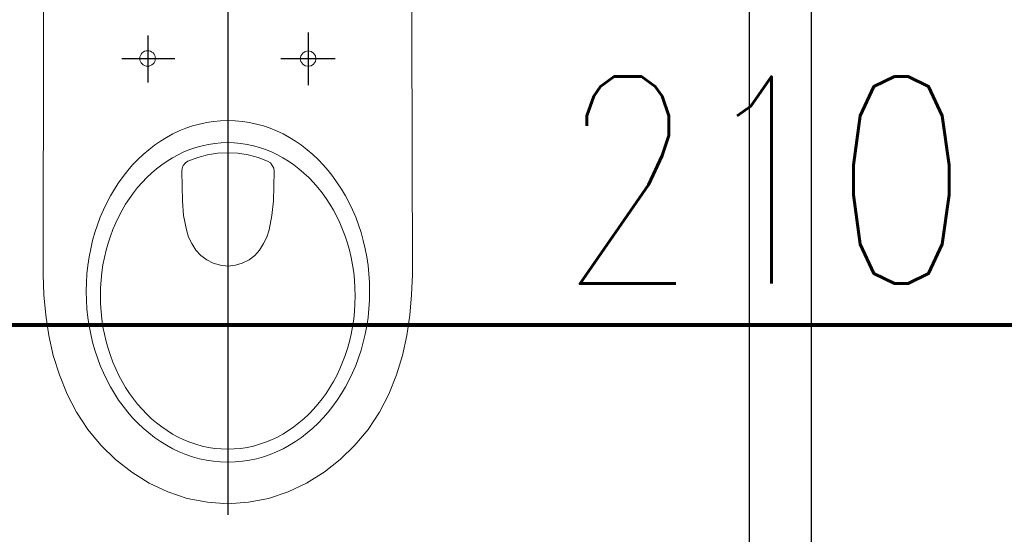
# Model space of a CAD drawing. Header units: metres. Extents: x 7408630 to 15602436, y 5561464 to 13303678.
# Tile 43 of 256: x 7413904 to 7413999, y 5563811 to 5563861. Entities that reach past the tile are written whole.
import ezdxf
from ezdxf.enums import TextEntityAlignment as Align

# ---------------------------------------------------------------- set-up
doc = ezdxf.new("R2010")
doc.units = ezdxf.units.M
doc.header["$MEASUREMENT"] = 0
for name, color, linetype, lineweight in [('!! 0_Opis_pom', 9, 'Continuous', 13), ('!! 1_OPIS POM NOWE', 140, 'Continuous', 5), ('!! 2_wypos-sanitarne', 240, 'Continuous', 9), ('Granica', 112, 'Continuous', 80)]:
    doc.layers.add(name, color=color, linetype=linetype, lineweight=lineweight)
doc.layers.add('!! 1_zabudowa GK', color=33, linetype='Continuous')
doc.styles.add('ARIAL', font='tahoma.ttf')
doc.styles.add('SIMPLEX', font='simplex.shx', dxfattribs={"width": 0.77})
doc.dimstyles.new('OL PB 200', dxfattribs={"dimscale": 4, "dimtxt": 5, "dimasz": 0.2, "dimexe": 10, "dimexo": 10, "dimgap": 1, "dimtad": 1, "dimdec": 1, "dimrnd": 0.5, "dimzin": 9, "dimdsep": 46, "dimtxsty": 'SIMPLEX', "dimblk": 'thick_MSz', "dimcen": 0.1, "dimdle": 8, "dimse1": 1, "dimse2": 1, "dimclrd": 256, "dimclre": 256, "dimclrt": 3, "dimadec": 1, "dimazin": 2, "dimtfac": 1, "dimtdec": 1, "dimtix": 1, "dimtofl": 0, "dimtmove": 2, "dimatfit": 3, "dimldrblk": 'thick_MSz', "dimfxl": 10, "dimfxlon": 1, "dimtolj": 1, "dimlwd": -1, "dimlwe": -1, "dimarcsym": 0})

# ---------------------------------------------------------------- blocks, each defined once
blk = doc.blocks.new('A$C324a30b8')
at = {"lineweight": 0}
for points in [[(0.17552, 0), (0.17692, -0.11958), (0.17797, -0.23916), (0.17832, -0.47832), (0.17762, -0.49825), (0.17587, -0.51783), (0.17273, -0.53741), (0.16853, -0.55664), (0.16259, -0.57552), (0.15524, -0.59405), (0.14615, -0.61153), (0.13531, -0.62832), (0.12272, -0.64335), (0.10839, -0.65734), (0.09266, -0.66958), (0.07587, -0.68007), (0.05804, -0.68846), (0.03916, -0.69475), (0.01958, -0.6986), (0, -0.7), (-0.01993, -0.6986), (-0.03951, -0.69475), (-0.05839, -0.68846), (-0.07622, -0.68007), (-0.09301, -0.66958), (-0.10874, -0.65734), (-0.12272, -0.64335), (-0.13566, -0.62832), (-0.1465, -0.61153), (-0.15559, -0.59405), (-0.16294, -0.57552), (-0.16888, -0.55664), (-0.17308, -0.53741), (-0.17587, -0.51783), (-0.17762, -0.49825), (-0.17832, -0.47832), (-0.17797, -0.23916), (-0.17727, -0.11958), (-0.17552, 0)], [(-0.17552, 0), (0.17552, 0)]]:
    blk.add_lwpolyline(points, dxfattribs=at)
for points in [[(-0.07762, -0.27727), (-0.07483, -0.27692), (-0.07238, -0.27517), (-0.07063, -0.27272), (-0.06993, -0.26993), (-0.07063, -0.26713), (-0.07238, -0.26468), (-0.07483, -0.26294), (-0.07762, -0.26224), (-0.08042, -0.26294), (-0.08287, -0.26468), (-0.08462, -0.26713), (-0.08497, -0.26993), (-0.08462, -0.27272), (-0.08287, -0.27517), (-0.08042, -0.27692)], [(-0.04476, -0.37902), (-0.04441, -0.37588), (-0.04301, -0.37308), (-0.04126, -0.37063), (-0.03846, -0.36888), (-0.02937, -0.36538), (-0.01958, -0.36294), (-0.00979, -0.36119), (0, -0.36084), (0.00979, -0.36119), (0.01958, -0.36294), (0.02902, -0.36538), (0.03846, -0.36888), (0.04091, -0.37063), (0.04301, -0.37308), (0.04405, -0.37588), (0.04441, -0.37902), (0.0437, -0.40734), (0.04266, -0.42133), (0.03986, -0.43531), (0.03776, -0.44231), (0.03461, -0.4486), (0.03077, -0.4549), (0.02587, -0.46014), (0.02028, -0.46434), (0.01399, -0.46748), (0.00699, -0.46958), (0, -0.47028), (-0.00734, -0.46958), (-0.01399, -0.46748), (-0.02063, -0.46434), (-0.02622, -0.46014), (-0.03077, -0.4549), (-0.03461, -0.4486), (-0.03776, -0.44231), (-0.03986, -0.43531), (-0.04266, -0.42133), (-0.04405, -0.40734)]]:
    blk.add_lwpolyline(points, close=True, dxfattribs=at)
blk.add_circle((0.07744, -0.26975), 0.00752, dxfattribs=at)
for centre, major_axis, ratio in [((-0.00018, -0.49476), (0, -0.16504), 0.829441), ((0, -0.49913), (0, -0.14808), 0.831158)]:
    blk.add_ellipse(centre, major_axis=major_axis, ratio=ratio, start_param=0, end_param=6.283185, dxfattribs=at)
at = {"layer": 'DEFPOINTS'}
for points in [[(0, 0.01049), (0, -0.71083)], [(-0.07762, -0.24458), (-0.07762, -0.29545)], [(0.07727, -0.24755), (0.07727, -0.293)], [(-0.10385, -0.26993), (-0.0514, -0.26993)], [(0.05104, -0.26993), (0.10244, -0.26993)]]:
    blk.add_lwpolyline(points, dxfattribs=at)
blk = doc.blocks.new('thick_MSz')
for p, q in [((0, 15), (0, -15)), ((-10, 0), (10, 0))]:
    blk.add_line(p, q)
at = {"const_width": 2, "elevation": 2}
blk.add_lwpolyline([(-7.07, -7.07), (7.07, 7.07)], dxfattribs=at)
blk = doc.blocks.new('*D441')
at = {"transparency": 16777216}
blk.add_line((74545.846, -197804.085), (74754.493, -197804.085), dxfattribs=at)
at = {"layer": 'DEFPOINTS', "color": 0, "transparency": 16777216}
for p in [(74545.046, -197700.762), (74755.293, -197700.762), (74755.293, -197804.085)]:
    blk.add_point(p, dxfattribs=at)
at = {"transparency": 16777216, "xscale": 0.8, "yscale": 0.8, "zscale": 0.8, "rotation": 180}
blk.add_blockref('thick_MSz', (74545.046, -197804.085), dxfattribs=at)
at = {"transparency": 16777216, "xscale": 0.8, "yscale": 0.8, "zscale": 0.8}
blk.add_blockref('thick_MSz', (74755.293, -197804.085), dxfattribs=at)
at = {"color": 3, "transparency": 16777216, "insert": (74650.17, -197790.085), "char_height": 20, "attachment_point": 5, "style": 'SIMPLEX'}
blk.add_mtext('\\A1;210', dxfattribs=at)
blk = doc.blocks.new('A$C9c944097')
at = {"layer": '!! 1_zabudowa GK'}
for points in [[(3271.74631, -3354.97213), (3271.74631, -3494.97213)], [(3277.74631, -3354.97213), (3277.74631, -3494.97213)]]:
    blk.add_lwpolyline(points, dxfattribs=at)
at = {"layer": '!! 2_wypos-sanitarne', "xscale": -100, "yscale": 100, "zscale": 100}
blk.add_blockref('A$C324a30b8', (3221.38867, -3373.25118), dxfattribs=at)
at = {"layer": '!! 0_Opis_pom', "ltscale": 0.7, "style": 'ARIAL'}
for tag, p in [('B2,14', (2497.12282, -23.97252)), ('B2,12', (1965.56932, -35.77631)), ('B2,11', (1692.08817, -60.77765)), ('B2,16', (3818.15438, -63.71828)), ('B2,19.1', (5324.74708, -87.92078)), ('B2,17', (4129.82322, -93.25972)), ('B2,15', (3189.46558, -109.69496)), ('B2,10', (1351.71035, -111.25665)), ('B2,13', (2272.99389, -121.89624)), ('A2,5', (1075.52681, -127.78965)), ('B2,18', (4545.51277, -234.12017)), ('B2,19', (5775.76711, -239.42159)), ('A2,4', (318.83322, -329.3265)), ('A2.1', (994.53557, -353.44633)), ('B2.7', (3171.3557, -458.01164)), ('B2.2', (3599.26223, -690.3637)), ('A2.2', (994.53557, -692.67095)), ('B2,21', (4593.23787, -912.69388)), ('B2,9', (1798.58924, -939.09545)), ('A2.3', (455.44717, -940.66614)), ('B2,4', (3116.67143, -940.65712)), ('B2,3', (3297.35823, -941.16418)), ('B2,8', (2517.28573, -960.07338)), ('B2,20', (5834.09772, -965.70749)), ('B2.1', (3927.81794, -970.24709)), ('B2,5', (3309.56672, -1129.12418)), ('B2,6', (3122.36837, -1171.43557)), ('C2,2', (3435.86614, -1487.77973)), ('C2,1', (3957.73656, -2408.10352)), ('C2,3', (3457.72791, -2555.15039)), ('D1,1', (2554.19917, -3205.91504)), ('C2,4', (3866.78124, -3285.77383)), ('D1,4', (1780.27581, -3366.18103)), ('D1,6', (1380.86316, -3373.10994)), ('D1,3', (2098.36626, -3546.18257)), ('C2,5', (3178.15957, -3610.67242)), ('D1,5', (1914.6928, -3621.18339)), ('D1,2', (2201.15492, -3794.18451)), ('D1,7', (477.95048, -4408.76849)), ('D1,8', (338.43039, -4834.32895))]:
    blk.add_attdef(tag, text='', height=11.968, dxfattribs=at).set_placement(p, align=Align.MIDDLE_CENTER)
at = {"layer": '!! 1_OPIS POM NOWE', "style": 'ARIAL'}
for tag, p in [('C2.5B', (3593.7377, -3168.5911)), ('C2,5C', (3526.78796, -3281.02046)), ('C2.4', (3997.15534, -3347.99835)), ('E2,2', (2945.33506, -3413.31629)), ('C2,5A', (3566.4961, -3615.37865)), ('E2.9', (3984.52714, -3783.77287)), ('E2.7', (4645.53364, -3784.14655)), ('D1,2', (2903.25587, -3794.18451)), ('E2.2', (3405.83089, -4049.74196)), ('E2.8', (4380.36687, -4058.97571)), ('E2.6', (5154.87983, -4066.29138)), ('E2.1', (4427.07303, -4318.94156)), ('E2,3', (3401.59976, -4465.83792)), ('E2.4', (3758.95342, -4705.0924)), ('E2.5', (5238.11734, -4786.79525))]:
    blk.add_attdef(tag, text='', height=11.968, dxfattribs=at).set_placement(p, align=Align.MIDDLE_CENTER)
dim = blk.add_linear_dim(base=(3378.36947, -3425.96864), p1=(3168.12316, -3322.64623), p2=(3378.36947, -3322.64623), dimstyle='OL PB 200')
dim.commit()
dim.dimension.update_dxf_attribs({"geometry": '*D441', "text_midpoint": (3273.24631, -3411.96864), "insert": (-71376.92327, 194378.11618)})

msp = doc.modelspace()

# ---------------------------------------------------------------- block references
at = {"layer": 'Granica'}
msp.add_blockref('A$C9c944097', (7410702.59401, 5567256.9858), dxfattribs=at)

doc.saveas('drawing.dxf')
